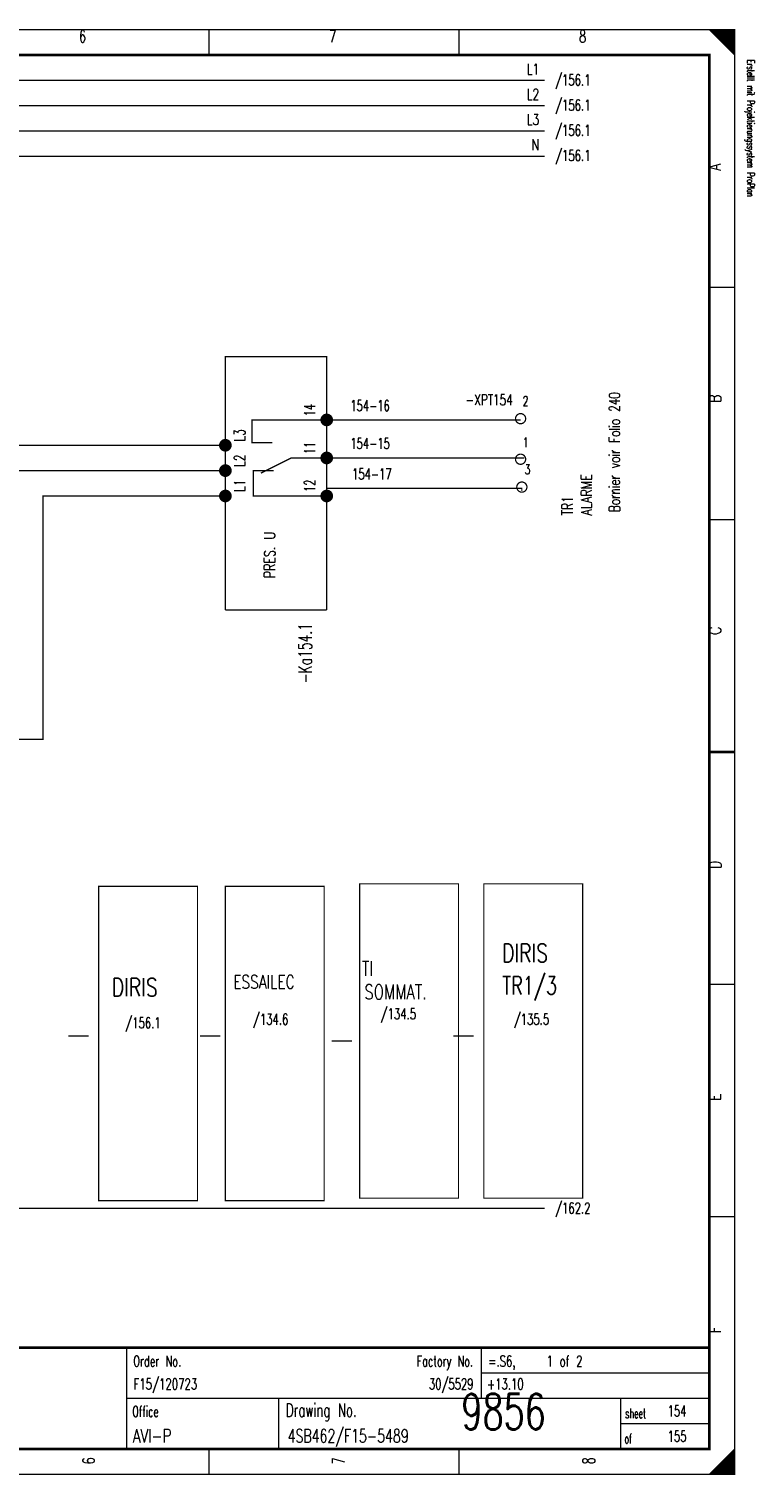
# Model space of a CAD drawing. Extents: x -1 to 409, y 0 to 286.
# Tile 3 of 3: x 266 to 409, y 0 to 285. Entities that reach past the tile are written whole.
import ezdxf
from ezdxf.enums import TextEntityAlignment as Align

# ---------------------------------------------------------------- set-up
doc = ezdxf.new("R2010")
doc.units = 0
doc.header["$MEASUREMENT"] = 0
doc.linetypes.add('STRICH-PUNKT', pattern=[4.7, 3, -0.75, 0.2, -0.75])
doc.layers.get('0').update_dxf_attribs({"color": 9, "linetype": 'CONTINUOUS'})
doc.styles.get("Standard").update_dxf_attribs({"font": 'TXT', "bigfont": 'TXT'})

msp = doc.modelspace()

# ---------------------------------------------------------------- linework, layer by layer
at = {"color": 0, "const_width": 0.25, "flags": 128}
for points in [[(0, 142.5), (0, 285), (405, 285), (405, 0), (0, 0), (0, 142.5)], [(400, 285), (405, 280), (404.75, 280.25), (404.75, 285), (404.5, 285), (404.5, 280.5), (404.25, 280.75), (404.25, 285), (404, 285), (404, 281), (403.75, 281.25), (403.75, 285), (403.5, 285), (403.5, 281.5), (403.25, 281.75)], [(401.5, 283.5), (401.5, 285), (401.25, 285), (401.25, 283.75), (401, 284), (401, 285), (400.75, 285), (400.75, 284.25), (400.5, 284.5), (400.5, 285), (400.25, 285), (400.25, 284.75)], [(403.25, 281.75), (403.25, 285), (403, 285), (403, 282), (402.75, 282.25), (402.75, 285), (402.5, 285), (402.5, 282.5), (402.25, 282.75), (402.25, 285), (402, 285), (402, 283), (401.75, 283.25), (401.75, 285), (401.5, 285)], [(367.5, 275), (22.5, 275)], [(367.5, 270), (22.5, 270)], [(367.5, 265), (22.5, 265)], [(367.5, 260), (22.5, 260)], [(304.5, 170.5), (304.5, 220.5), (324.5, 220.5), (324.5, 170.5)], [(323.25, 208), (309.75, 208), (309.75, 203.5), (313.75, 203.5)], [(362.75, 208), (325.5, 208)], [(253.25, 155), (258, 155), (258, 203), (304.5, 203)], [(312.5, 198), (317.5, 200.5), (323.5, 200.5)], [(363.5, 200.5), (324.5, 200.5)], [(253.25, 150), (263, 150), (263, 198), (304.5, 198)], [(324.5, 193), (310, 193), (310, 198), (312.5, 198)], [(363, 194), (363, 194.5), (324.5, 194.5), (324.5, 193.5)], [(253.25, 145), (268.5, 145), (268.5, 193), (304.5, 193)], [(403, 0), (403, 3), (402.75, 2.75), (402.75, 0), (402.5, 0), (402.5, 2.5), (402.25, 2.25), (402.25, 0), (402, 0), (402, 2), (401.75, 1.75), (401.75, 0), (401.5, 0), (401.5, 1.5), (401.25, 1.25)], [(404.75, 4.75), (404.75, 0), (404.5, 0), (404.5, 4.5), (404.25, 4.25), (404.25, 0), (404, 0), (404, 4), (403.75, 3.75), (403.75, 0), (403.5, 0), (403.5, 3.5), (403.25, 3.25), (403.25, 0), (403, 0)], [(401.25, 1.25), (401.25, 0), (401, 0), (401, 1), (400.75, 0.75), (400.75, 0), (400.5, 0), (400.5, 0.5), (400.25, 0.25), (400.25, 0)]]:
    msp.add_lwpolyline(points, dxfattribs=at)
at = {"color": 0, "flags": 128}
for points, const_width in [([(0, 285), (405, 285), (405, 0), (0, 0)], 0.25), ([(5, 280), (400, 280), (400, 5), (5, 5)], 0.5), ([(5, 280), (400, 280), (400, 5), (5, 5)], 0.25), ([(279.5, 116), (299, 116), (299, 54), (279.5, 54)], 0.25), ([(304.5, 116), (324, 116), (324, 54), (304.5, 54)], 0.25), ([(331, 116.5), (350.5, 116.5), (350.5, 54.5), (331, 54.5)], 0.25), ([(355.5, 116.5), (375, 116.5), (375, 54.5), (355.5, 54.5)], 0.25)]:
    msp.add_lwpolyline(points, close=True, dxfattribs=dict(at, const_width=const_width))
at = {"color": 0}
for points, const_width in [([(301.25, 285), (301.25, 280)], 0.25), ([(350.625, 285), (350.625, 280)], 0.25), ([(405, 234.167), (400, 234.167)], 0.25), ([(312.5, 198), (311.5, 197.5)], 0.25), ([(312.5, 198), (314, 198)], 0.25), ([(405, 188.334), (400, 188.334)], 0.25), ([(304.5, 170.5), (324.5, 170.5)], 0.25), ([(400, 142.5), (405, 142.5)], 0.5), ([(405, 142.5), (400, 142.5)], 0.25), ([(405, 96.667), (400, 96.667)], 0.25), ([(273.5, 86.5), (277.5, 86.5)], 0.25), ([(299.5, 86.5), (303.5, 86.5)], 0.25), ([(325.5, 85.5), (329.5, 85.5)], 0.25), ([(349.5, 86.5), (353.5, 86.5)], 0.25), ([(405, 50.834), (400, 50.834)], 0.25), ([(400, 25), (5, 25)], 0.5), ([(285, 25), (285, 5)], 0.25), ([(355, 25), (355, 15)], 0.25), ([(355, 20), (400, 20)], 0.25), ([(285, 15), (400, 15)], 0.25), ([(315, 15), (315, 5)], 0.25), ([(382.5, 15), (382.5, 5)], 0.25), ([(382.5, 10), (400, 10)], 0.25), ([(301.25, 0), (301.25, 5)], 0.25), ([(350.625, 0), (350.625, 5)], 0.25), ([(405, 5), (400, 0)], 0.25)]:
    msp.add_lwpolyline(points, dxfattribs=dict(at, const_width=const_width))
at = {"color": 0, "flags": 128}
for points, const_width in [([(325.5, 208, 1), (323.5, 208, 1)], 0.5), ([(325, 208, 1), (324, 208, 1)], 0.5), ([(324.75, 208, 1), (324.25, 208, 1)], 0.5), ([(363.75, 208.25, 1), (361.75, 208.25, 1)], 0.25), ([(305.5, 203, 1), (303.5, 203, 1)], 0.5), ([(305, 203, 1), (304, 203, 1)], 0.5), ([(304.75, 203, 1), (304.25, 203, 1)], 0.5), ([(325.5, 200.5, 1), (323.5, 200.5, 1)], 0.5), ([(325, 200.5, 1), (324, 200.5, 1)], 0.5), ([(324.75, 200.5, 1), (324.25, 200.5, 1)], 0.5), ([(363.75, 200.25, 1), (361.75, 200.25, 1)], 0.25), ([(305.5, 198, 1), (303.5, 198, 1)], 0.5), ([(305, 198, 1), (304, 198, 1)], 0.5), ([(304.75, 198, 1), (304.25, 198, 1)], 0.5), ([(305.5, 193, 1), (303.5, 193, 1)], 0.5), ([(325.5, 193, 1), (323.5, 193, 1)], 0.5), ([(364, 194.75, 1), (362, 194.75, 1)], 0.25), ([(305, 193, 1), (304, 193, 1)], 0.5), ([(304.75, 193, 1), (304.25, 193, 1)], 0.5), ([(325, 193, 1), (324, 193, 1)], 0.5), ([(324.75, 193, 1), (324.25, 193, 1)], 0.5)]:
    msp.add_lwpolyline(points, format="xyb", close=True, dxfattribs=dict(at, const_width=const_width))
at = {"color": 0, "linetype": 'STRICH-PUNKT', "const_width": 0.25, "flags": 128}
msp.add_lwpolyline([(367.5, 52.5), (22.5, 52.5)], dxfattribs=at)

# ---------------------------------------------------------------- texts
at = {"color": 0, "width": 0.672}
for s, p in [('6', (276.323163, 284.858032)), ('7', (325.656912, 284.858032)), ('8', (374.99066, 284.858032))]:
    msp.add_text(s, height=2.38125, dxfattribs=at).set_placement(p, align=Align.TOP_CENTER)
at = {"color": 0}
for s, width, p in [('L1', 0.716, (366.401619, 278.256538)), ('L2', 0.716, (366.401619, 273.287671)), ('L3', 0.716, (366.401619, 268.318804)), ('N', 0.76, (366.419365, 263.349938)), ('Factory No.', 0.646545, (353.349471, 23.424658))]:
    msp.add_text(s, height=2.143125, dxfattribs=dict(at, width=width)).set_placement(p, align=Align.TOP_RIGHT)
at = {"color": 0, "width": 0.622634}
msp.add_text('Erstellt mit Projektierungssystem ProPlan', height=1.42875, rotation=270, dxfattribs=at).set_placement((407.023879, 279.056912), align=Align.BOTTOM_LEFT)
at = {"color": 0}
for s, height, width, p in [('/156.1', 2.143125, 0.68, (369.560399, 276.127024)), ('/156.1', 2.143125, 0.68, (369.560399, 271.158157)), ('/156.1', 2.143125, 0.68, (369.560399, 266.18929)), ('/156.1', 2.143125, 0.68, (369.560399, 261.220423)), ('154-16', 2.143125, 0.676, (329.136893, 211.886675)), ('154-15', 2.143125, 0.676, (329.136893, 204.433375)), ('154-17', 2.143125, 0.676, (329.491812, 198.399751)), ('DIRIS', 3.571875, 0.76, (359.099159, 104.630137)), ('TI', 2.8575, 0.76, (331.434994, 101.222914)), ('DIRIS', 3.571875, 0.76, (282.081725, 97.886675)), ('ESSAILEC', 2.619375, 0.76, (306.060056, 98.454545)), ('TR1/3', 3.571875, 0.712, (359.148848, 98.241594)), ('SOMMAT.', 2.8575, 0.750857, (331.93188, 96.608966)), ('/134.5', 2.143125, 0.68, (335.13325, 91.924035)), ('/156.1', 2.143125, 0.68, (284.734745, 90.14944)), ('/134.6', 2.143125, 0.68, (309.933998, 90.859278)), ('/135.5', 2.143125, 0.68, (361.39726, 90.859278)), ('/162.2', 2.143125, 0.68, (369.560399, 53.592777)), ('Order No.', 2.143125, 0.656889, (286.328331, 23.424658)), ('=.S6,    1 of 2', 2.143125, 0.682667, (356.371606, 23.424658)), ('Office', 2.143125, 0.626667, (286.154421, 13.486924)), ('Drawing No.', 2.619375, 0.646545, (316.427242, 13.983811)), ('sheet', 1.905, 0.6, (383.377397, 12.990037)), ('of', 1.905, 0.6, (383.228331, 8.021171))]:
    msp.add_text(s, height=height, dxfattribs=dict(at, width=width)).set_placement(p, align=Align.TOP_LEFT)
for s, height, width, p in [('A', 2.38125, 0.76, (399.909527, 257.174346)), ('B', 2.38125, 0.76, (399.909527, 211.389788)), ('14', 2.143125, 0.672, (320.077584, 208.692403)), ('L3', 2.143125, 0.716, (306.235741, 203.723537)), ('11', 2.143125, 0.672, (320.077584, 201.239103)), ('L2', 2.143125, 0.716, (306.235741, 198.75467)), ('ALARME', 2.143125, 0.76, (374.678331, 189.171856)), ('L1', 2.143125, 0.716, (306.235741, 193.785803)), ('12', 2.143125, 0.672, (320.077584, 193.785803)), ('TR1', 2.143125, 0.730667, (370.917964, 189.171856)), ('C', 2.38125, 0.76, (399.921949, 165.60523)), ('D', 2.38125, 0.76, (399.921949, 119.465753)), ('E', 2.38125, 0.76, (399.909527, 73.681196)), ('F', 2.38125, 0.76, (399.909527, 27.896638))]:
    msp.add_text(s, height=height, rotation=90, dxfattribs=dict(at, width=width)).set_placement(p, align=Align.TOP_LEFT)
for s, width, p in [('-XPT154', 0.713143, (361.237547, 210.254047)), ('30/5529', 0.675429, (353.464819, 16.113325))]:
    msp.add_text(s, height=2.143125, dxfattribs=dict(at, width=width)).set_placement(p, align=Align.BOTTOM_RIGHT)
for s, height, width, p in [('2', 1.905, 0.672, (363.193151, 210.211457)), ('1', 1.905, 0.672, (363.193151, 202.048319)), ('3', 1.905, 0.672, (363.54807, 196.724533)), ('F15/120723', 2.143125, 0.6832, (286.390442, 16.113325)), ('+13.10', 2.143125, 0.68, (356.110741, 16.113325)), ('9856', 7, 0.6928, (351.081462, 6.783637)), ('154', 2.143125, 0.672, (391.771233, 10.789539)), ('AVI-P', 2.619375, 0.7472, (286.241376, 5.508344)), ('4SB462/F15-5489', 2.619375, 0.6928, (316.787484, 5.508344)), ('155', 2.143125, 0.672, (391.771233, 5.820672))]:
    msp.add_text(s, height=height, dxfattribs=dict(at, width=width)).set_placement(p, align=Align.BOTTOM_LEFT)
at = {"color": 0, "width": 0.713143}
msp.add_text('Bornier voir Folio 240', height=2.143125, rotation=90, dxfattribs=at).set_placement((382.98436, 213.5041), align=Align.BOTTOM_RIGHT)
at = {"color": 0}
for s, height, width, p in [('PRES. U', 2.143125, 0.741714, (312.169988, 181.363636)), ('-Ka154.1', 2.619375, 0.68, (318.91345, 161.985056)), ('6', 2.38125, 0.672, (276.323163, 2.697385)), ('7', 2.38125, 0.672, (325.656912, 2.697385)), ('8', 2.38125, 0.672, (374.99066, 2.697385))]:
    msp.add_text(s, height=height, rotation=90, dxfattribs=dict(at, width=width)).set_placement(p, align=Align.TOP_CENTER)

doc.saveas('drawing.dxf')
